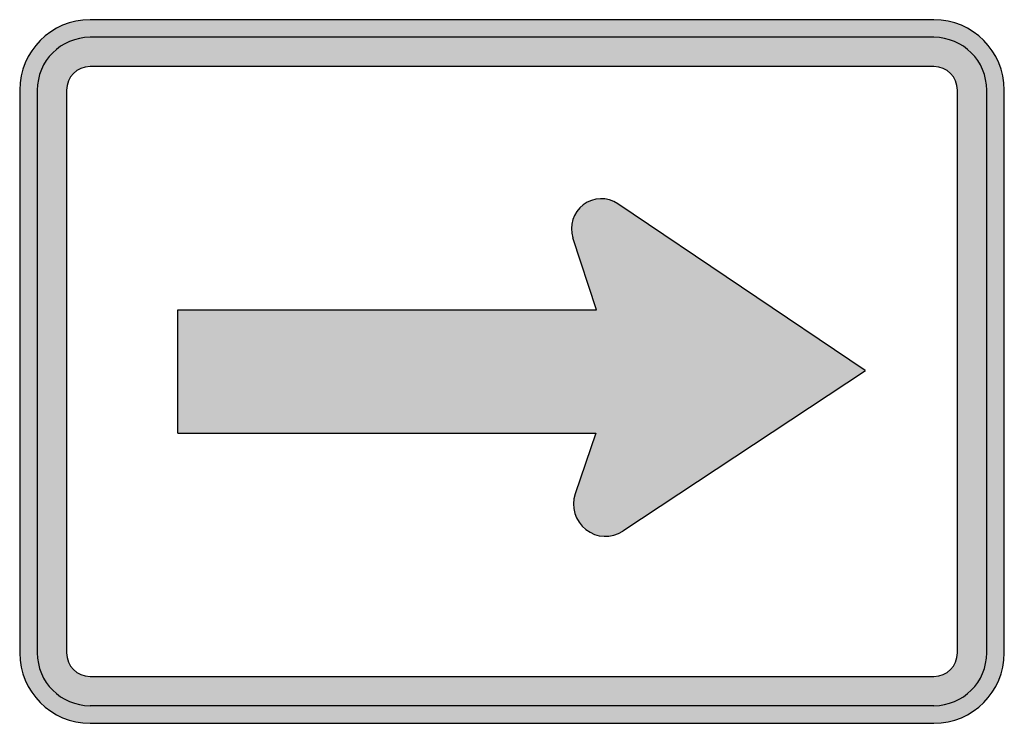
# Model space of a CAD drawing. Header units: inches. Extents: x -10.5 to 10.5, y -7.5 to 7.5.
import ezdxf

# ---------------------------------------------------------------- set-up
doc = ezdxf.new("R2010")
doc.units = ezdxf.units.IN
doc.header["$MEASUREMENT"] = 0

msp = doc.modelspace()

# ---------------------------------------------------------------- hatches: boundary and pattern name
h = msp.add_hatch(color=7)
h.paths.add_polyline_path([(8.998, -7.5), (-9.002, -7.5), (-9.104, -7.497), (-9.205, -7.487), (-9.398, -7.448), (-9.583, -7.381), (-9.758, -7.294), (-9.915, -7.189), (-10.059, -7.059), (-10.188, -6.916), (-10.293, -6.758), (-10.381, -6.583), (-10.447, -6.398), (-10.486, -6.202), (-10.496, -6.104), (-10.5, -6.003), (-10.5, 5.999), (-10.496, 6.104), (-10.486, 6.202), (-10.447, 6.398), (-10.381, 6.583), (-10.293, 6.758), (-10.188, 6.916), (-10.059, 7.059), (-9.915, 7.189), (-9.758, 7.294), (-9.583, 7.381), (-9.398, 7.448), (-9.205, 7.487), (-9.104, 7.497), (-9.002, 7.5), (8.998, 7.5), (9.104, 7.497), (9.205, 7.487), (9.398, 7.448), (9.583, 7.381), (9.758, 7.294), (9.915, 7.189), (10.059, 7.059), (10.188, 6.916), (10.293, 6.758), (10.381, 6.583), (10.447, 6.398), (10.486, 6.202), (10.496, 6.104), (10.5, 5.999), (10.5, -6.003), (10.496, -6.104), (10.486, -6.202), (10.447, -6.398), (10.381, -6.583), (10.293, -6.758), (10.188, -6.916), (10.059, -7.059), (9.915, -7.189), (9.758, -7.294), (9.583, -7.381), (9.398, -7.448), (9.205, -7.487), (9.104, -7.497), (8.998, -7.5)])
h.paths.add_polyline_path([(-9.002, -6.5), (8.998, -6.5), (9.069, -6.496), (9.132, -6.482), (9.194, -6.461), (9.254, -6.433), (9.306, -6.394), (9.352, -6.353), (9.398, -6.307), (9.433, -6.251), (9.46, -6.195), (9.482, -6.132), (9.495, -6.069), (9.499, -6.003), (9.499, 5.999), (9.495, 6.069), (9.482, 6.132), (9.46, 6.195), (9.433, 6.251), (9.398, 6.307), (9.352, 6.353), (9.306, 6.394), (9.254, 6.433), (9.194, 6.461), (9.132, 6.482), (9.069, 6.496), (8.998, 6.5), (-9.002, 6.5), (-9.069, 6.496), (-9.132, 6.482), (-9.194, 6.461), (-9.251, 6.433), (-9.306, 6.394), (-9.352, 6.353), (-9.394, 6.307), (-9.433, 6.251), (-9.46, 6.195), (-9.482, 6.132), (-9.495, 6.069), (-9.502, 5.999), (-9.502, -6.003), (-9.495, -6.069), (-9.482, -6.132), (-9.46, -6.195), (-9.433, -6.251), (-9.394, -6.307), (-9.352, -6.353), (-9.306, -6.394), (-9.251, -6.433), (-9.194, -6.461), (-9.132, -6.482), (-9.069, -6.496), (-9.002, -6.5)], flags=0)
msp.add_hatch(color=7).paths.add_polyline_path([(7.532, 0.025), (2.257, 3.577), (2.201, 3.608), (2.139, 3.636), (2.013, 3.675), (1.887, 3.682), (1.757, 3.668), (1.635, 3.623), (1.575, 3.595), (1.519, 3.556), (1.466, 3.51), (1.421, 3.465), (1.347, 3.357), (1.295, 3.237), (1.27, 3.111), (1.27, 2.982), (1.281, 2.916), (1.298, 2.849), (1.802, 1.312), (-7.126, 1.312), (-7.126, -1.316), (1.785, -1.316), (1.347, -2.611), (1.33, -2.678), (1.316, -2.748), (1.312, -2.821), (1.316, -2.888), (1.323, -2.958), (1.341, -3.024), (1.365, -3.091), (1.393, -3.154), (1.431, -3.213), (1.474, -3.269), (1.519, -3.321), (1.575, -3.367), (1.635, -3.409), (1.698, -3.444), (1.76, -3.472), (1.827, -3.493), (1.897, -3.507), (1.964, -3.514), (2.034, -3.514), (2.103, -3.507), (2.17, -3.49), (2.24, -3.469), (2.303, -3.441), (2.366, -3.406), (7.532, 0.025)])

# ---------------------------------------------------------------- linework, layer by layer
at = {"color": 7}
for p, q in [((9, 7.5), (-9, 7.5)), ((9, 7.125), (-9, 7.125)), ((9, 6.501), (-9, 6.501)), ((-10.5, 5.999), (-10.5, -6.001)), ((-10.126, 5.999), (-10.126, -6.001)), ((-9.502, 5.999), (-9.502, -6.001)), ((9.501, -6.001), (9.501, 5.999)), ((10.126, -6.001), (10.126, 5.999)), ((10.5, -6.001), (10.5, 5.999)), ((7.53, 0.023), (2.256, 3.576)), ((1.803, 1.312), (1.3, 2.85)), ((-7.124, -1.315), (-7.124, 1.312)), ((-7.124, 1.312), (1.803, 1.312)), ((7.543, 0.013), (2.366, -3.404)), ((-7.124, -1.315), (1.786, -1.315)), ((1.786, -1.315), (1.347, -2.61)), ((-9, -6.501), (9, -6.501)), ((-9, -7.124), (9, -7.124)), ((-9, -7.499), (9, -7.499))]:
    msp.add_line(p, q, dxfattribs=at)
for points in [[(-9, 7.5), (-9.828, 7.5), (-10.5, 6.828), (-10.5, 6)], [(10.5, 6), (10.5, 6.828), (9.828, 7.5), (9, 7.5)], [(-9, 7.125), (-9.621, 7.125), (-10.125, 6.621), (-10.125, 6)], [(10.125, 6), (10.125, 6.621), (9.621, 7.125), (9, 7.125)], [(-9, 6.5), (-9.276, 6.5), (-9.5, 6.276), (-9.5, 6)], [(9.5, 6), (9.5, 6.276), (9.276, 6.5), (9, 6.5)], [(-10.5, -6), (-10.5, -6.828), (-9.828, -7.5), (-9, -7.5)], [(-10.125, -6), (-10.125, -6.621), (-9.621, -7.125), (-9, -7.125)], [(-9.5, -6), (-9.5, -6.276), (-9.276, -6.5), (-9, -6.5)], [(9, -7.5), (9.828, -7.5), (10.5, -6.828), (10.5, -6)], [(9, -7.125), (9.621, -7.125), (10.125, -6.621), (10.125, -6)], [(9, -6.5), (9.276, -6.5), (9.5, -6.276), (9.5, -6)]]:
    msp.add_open_spline(points, degree=3, dxfattribs=at)
for points in [[(2.258, 3.575), (2.032, 3.727), (1.735, 3.719), (1.519, 3.555), (1.302, 3.391), (1.213, 3.108), (1.298, 2.85)], [(1.348, -2.61), (1.255, -2.885), (1.346, -3.189), (1.575, -3.369), (1.804, -3.548), (2.121, -3.563), (2.366, -3.406)]]:
    msp.add_open_spline(points, degree=3, knots=[0, 0, 0, 0, 1, 1, 1, 2, 2, 2, 2], dxfattribs=at)

doc.saveas('drawing.dxf')
